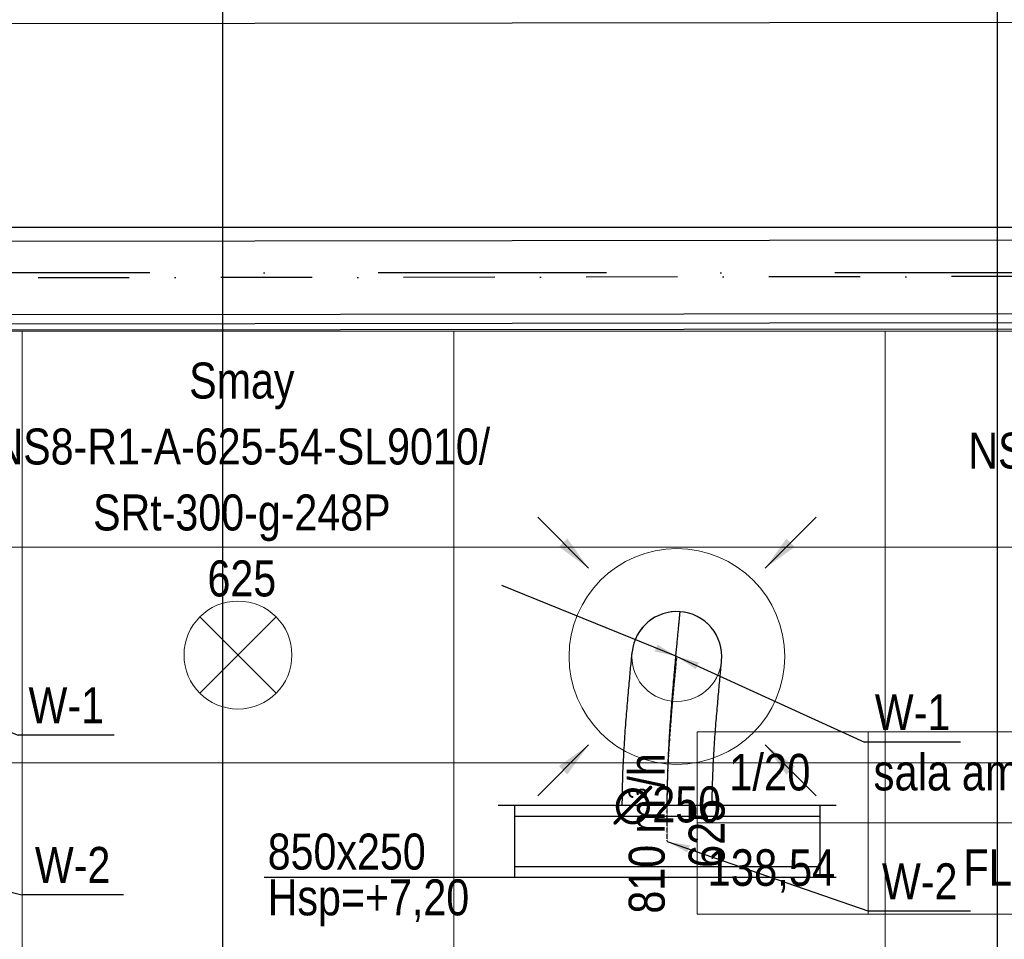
# Model space of a CAD drawing. Header units: millimetres. Extents: x -32221 to 212500, y 31663 to 93766.
# Tile 27 of 256: x 19216 to 21954, y 45905 to 48461. Entities that reach past the tile are written whole.
import ezdxf

# ---------------------------------------------------------------- set-up
doc = ezdxf.new("R2010")
doc.units = ezdxf.units.MM
doc.linetypes.add('DASHDOT', pattern=[1, 0.5, -0.25, 0, -0.25])
doc.linetypes.add('DASHDOTX2', pattern=[50.8, 25.4, -12.7, 0, -12.7])
doc.layers.get('0').update_dxf_attribs({"color": 251})
for name, color, linetype in [('FLUID-N', 251, 'Continuous'), ('FLUID-W', 251, 'Continuous'), ('FLUID-W-100-ARRGR', 251, 'Continuous'), ('FLUID-W-100-DIM', 251, 'Continuous'), ('FLUID-W-100-INF', 251, 'Continuous'), ('FLUID-W-100-NUM', 251, 'Continuous'), ('FLUID-W-SYM', 251, 'Continuous'), ('osie', 251, 'Continuous'), ('Sciany', 251, 'Continuous')]:
    doc.layers.add(name, color=color, linetype=linetype)
for name, color, linetype, lineweight in [('kasetony', 251, 'Continuous', 5), ('lampy', 251, 'Continuous', 9), ('Opisy', 251, 'Continuous', 13), ('Wywiewniki', 251, 'Continuous', 20)]:
    doc.layers.add(name, color=color, linetype=linetype, lineweight=lineweight)
doc.styles.add('FDBES', font='simplex.shx')
doc.styles.get("Standard").update_dxf_attribs({"font": 'ARIALN.TTF'})
doc.linetypes.add('ZIGZAG', pattern='A,0.0001,-0.2,[131,ltypeshp.shx,S=0.2,R=0,X=-0.2,Y=0],-0.4,[131,ltypeshp.shx,S=0.2,R=180,X=0.2,Y=0],-0.2', length=0.8001)
doc.dimstyles.new('FDBES', dxfattribs={"dimscale": 50, "dimtxt": 4, "dimasz": 2.5, "dimexe": 0.8, "dimexo": 2, "dimgap": 1, "dimtad": 1, "dimdsep": 46, "dimtxsty": 'FDBES', "dimcen": 2.5, "dimclrd": 4, "dimclre": 5, "dimadec": 0, "dimazin": 0, "dimtfac": 1, "dimtmove": 0, "dimatfit": 3, "dimfxl": 1, "dimarcsym": 0})

# ---------------------------------------------------------------- blocks, each defined once
blk = doc.blocks.new('*U196')
at = {"color": 14, "linetype": 'Continuous', "lineweight": -2}
for p, q in [((-100, 470), (-100, -470)), ((100, 470), (100, -470))]:
    blk.add_line(p, q, dxfattribs=at)
at = {"color": 0, "linetype": 'ByBlock', "lineweight": -2}
for p, q in [((100, 425), (-100, 425)), ((-100, -425), (100, -425))]:
    blk.add_line(p, q, dxfattribs=at)
at = {"color": 1, "linetype": 'Continuous', "lineweight": -3}
for p, q in [((-70, 425), (-70, -425)), ((70, 425), (70, -425))]:
    blk.add_line(p, q, dxfattribs=at)
blk = doc.blocks.new('*U181')
at = {"layer": 'FLUID-W-SYM', "color": 2, "linetype": 'DASHDOT', "lineweight": -3}
for q in [(50, 0), (-20, 0)]:
    blk.add_line((-50, 0), q, dxfattribs=at)
blk = doc.blocks.new('*U178')
at = {"color": 0, "linetype": 'ByBlock', "lineweight": -2}
blk.add_circle((0, 0), 0.05, dxfattribs=at)
blk = doc.blocks.new('*U213')
at = {"color": 14, "linetype": 'Continuous', "lineweight": -2, "extrusion": (-1, -1.82751e-16, -1.96848e-16)}
blk.add_ellipse((0, 0), major_axis=(0, 124.7, 9), ratio=1, start_param=0, end_param=1.543156, dxfattribs=at)
at = {"color": 14, "linetype": 'Continuous', "lineweight": -2, "extrusion": (-1, -1.81304e-18, -1.65538e-16)}
blk.add_ellipse((0, 0), major_axis=(0, -12.4, 124.4), ratio=1, start_param=0, end_param=1.598467, dxfattribs=at)
at = {"color": 20, "linetype": 'ZIGZAG', "lineweight": -2, "ltscale": 50}
for points, knots in [([(0, -414.4, -26.8), (0, -401.5, -26.8), (0, -375.5, -26.6), (0, -336.4, -25.7), (0, -297.1, -24.4), (0, -257.7, -22.5), (0, -218.5, -20.3), (0, -179.4, -17.7), (0, -140.8, -14.9), (0, -113.8, -12.7), (0, -98, -11.4), (0, -91.7, -10.9), (0, -80.7, -10), (0, -61.8, -8.4), (0, -36.8, -6.2), (0, -12.3, -4), (0, 8.6, -2.1), (0, 26, -0.5), (0, 42.8, 1.1), (0, 58.8, 2.6), (0, 73.9, 4), (0, 87.7, 5.4), (0, 98, 6.3), (0, 105.2, 7.1), (0, 110.9, 7.6), (0, 116.4, 8.2), (0, 121.1, 8.6), (0, 124, 8.9), (0, 124.7, 9), (0, 124.7, 9)], [0, 0, 0, 0, 32.513661, 65.027321, 97.540982, 130.054642, 162.568303, 195.081963, 227.595624, 260.109284, 264.173492, 268.2377, 276.366115, 292.622945, 317.00819, 341.393436, 357.650266, 373.907096, 390.163927, 406.420757, 422.677587, 438.934418, 455.191248, 463.319663, 471.448078, 483.640701, 495.833324, 508.025946, 520.218569, 520.218569, 520.218569, 520.218569]), ([(0, -414.4, -151.8), (0, -403, -151.8), (0, -380.2, -151.6), (0, -334.8, -150.6), (0, -278.6, -148.3), (0, -213.1, -144.1), (0, -150.9, -139.3), (0, -92.9, -134.3), (0, -49.5, -130.3), (0, -20.4, -127.6), (0, -5.6, -126.1), (0, 3.3, -125.3), (0, 8.5, -124.8), (0, 11.6, -124.5), (0, 12.1, -124.4), (0, 12.4, -124.4)], [0, 0, 0, 0, 34.152167, 68.304333, 136.608667, 204.913, 273.217333, 341.521667, 409.826, 443.978167, 478.130334, 495.206417, 512.2825, 529.358584, 546.434667, 546.434667, 546.434667, 546.434667]), ([(0, -414.4, 98.2), (0, -403.5, 98.2), (0, -381.7, 98.4), (0, -338.3, 99.4), (0, -284.7, 101.8), (0, -222.8, 105.8), (0, -164.3, 110.5), (0, -109.8, 115.2), (0, -69.2, 118.9), (0, -42.3, 121.5), (0, -28.7, 122.8), (0, -20.5, 123.6), (0, -15.8, 124), (0, -13.2, 124.3), (0, -12.7, 124.4), (0, -12.4, 124.4)], [0, 0, 0, 0, 32.681452, 65.362903, 130.725806, 196.08871, 261.451613, 326.814516, 392.177419, 424.858871, 457.540322, 473.881048, 490.221774, 506.5625, 522.903225, 522.903225, 522.903225, 522.903225])]:
    blk.add_open_spline(points, degree=3, knots=knots, dxfattribs=at)
at = {"layer": 'FLUID-W-SYM', "color": 2, "linetype": 'DASHDOT', "lineweight": -3}
blk.add_open_spline([(0, -414.4, -26.8), (0, -325.9, -26.8), (0, -158.1, -15.8), (0, 0), (0, 0)], degree=3, knots=[0, 0, 0, 0, 265.595843, 520.218569, 520.218569, 520.218569, 520.218569], dxfattribs=at)
blk = doc.blocks.new('*U35')
at = {"color": 0, "insert": (-1210.1, 491.5), "char_height": 100, "width": 1600, "attachment_point": 5, "line_spacing_factor": 1.1}
blk.add_mtext('Smay\\PNS8-R1-A-625-54-SL9010/ SRt-300-g-248P\\P625', dxfattribs=at)
blk.add_mtext('Smay\\PNS8-R1-A-625-54-SL9010/ SRt-300-g-248P\\P625', dxfattribs=at)
blk.add_mtext('Smay\\PNS8-R1-A-625-54-SL9010/ SRt-300-g-248P\\P625', dxfattribs=at)
blk.add_mtext('Smay\\PNS8-R1-A-625-54-SL9010/ SRt-300-g-248P\\P625', dxfattribs=at)
blk.add_mtext('Smay\\PNS8-R1-A-625-54-SL9010/ SRt-300-g-248P\\P625', dxfattribs=at)
blk.add_mtext('Smay\\PNS8-R1-A-625-54-SL9010/ SRt-300-g-248P\\P625', dxfattribs=at)
blk.add_mtext('Smay\\PNS8-R1-A-625-54-SL9010/ SRt-300-g-248P\\P625', dxfattribs=at)
blk.add_mtext('Smay\\PNS8-R1-A-625-54-SL9010/ SRt-300-g-248P\\P625', dxfattribs=at)
blk.add_mtext('Smay\\PNS8-R1-A-625-54-SL9010/ SRt-300-g-248P\\P625', dxfattribs=at)
blk.add_mtext('Smay\\PNS8-R1-A-625-54-SL9010/ SRt-300-g-248P\\P625', dxfattribs=at)
blk.add_mtext('Smay\\PNS8-R1-A-625-54-SL9010/ SRt-300-g-248P\\P625', dxfattribs=at)
blk.add_mtext('Smay\\PNS8-R1-A-625-54-SL9010/ SRt-300-g-248P\\P625', dxfattribs=at)
blk.add_mtext('Smay\\PNS8-R1-A-625-54-SL9010/ SRt-300-g-248P\\P625', dxfattribs=at)
blk.add_mtext('Smay\\PNS8-R1-A-625-54-SL9010/ SRt-300-g-248P\\P625', dxfattribs=at)
blk.add_mtext('Smay\\PNS8-R1-A-625-54-SL9010/ SRt-300-g-248P\\P625', dxfattribs=at)
blk.add_mtext('Smay\\PNS8-R1-A-625-54-SL9010/ SRt-300-g-248P\\P625', dxfattribs=at)
at = {"color": 0}
blk.add_leader([(0, 0), (-486.5, 197.6)], dimstyle='FDBES', override={"dimscale": 25, "dimclrd": 0, "dimclre": 0}, dxfattribs=at)
blk.add_leader([(0, 0), (-486.5, 197.6)], dimstyle='FDBES', override={"dimscale": 25, "dimclrd": 0, "dimclre": 0}, dxfattribs=at)
blk.add_leader([(0, 0), (-486.5, 197.6)], dimstyle='FDBES', override={"dimscale": 25, "dimclrd": 0, "dimclre": 0}, dxfattribs=at)
blk.add_leader([(0, 0), (-486.5, 197.6)], dimstyle='FDBES', override={"dimscale": 25, "dimclrd": 0, "dimclre": 0}, dxfattribs=at)
blk.add_leader([(0, 0), (-486.5, 197.6)], dimstyle='FDBES', override={"dimscale": 25, "dimclrd": 0, "dimclre": 0}, dxfattribs=at)
blk.add_leader([(0, 0), (-486.5, 197.6)], dimstyle='FDBES', override={"dimscale": 25, "dimclrd": 0, "dimclre": 0}, dxfattribs=at)
blk.add_leader([(0, 0), (-486.5, 197.6)], dimstyle='FDBES', override={"dimscale": 25, "dimclrd": 0, "dimclre": 0}, dxfattribs=at)
blk.add_leader([(0, 0), (-486.5, 197.6)], dimstyle='FDBES', override={"dimscale": 25, "dimclrd": 0, "dimclre": 0}, dxfattribs=at)
blk.add_leader([(0, 0), (-486.5, 197.6)], dimstyle='FDBES', override={"dimscale": 25, "dimclrd": 0, "dimclre": 0}, dxfattribs=at)
blk.add_leader([(0, 0), (-486.5, 197.6)], dimstyle='FDBES', override={"dimscale": 25, "dimclrd": 0, "dimclre": 0}, dxfattribs=at)
blk.add_leader([(0, 0), (-486.5, 197.6)], dimstyle='FDBES', override={"dimscale": 25, "dimclrd": 0, "dimclre": 0}, dxfattribs=at)
blk.add_leader([(0, 0), (-486.5, 197.6)], dimstyle='FDBES', override={"dimscale": 25, "dimclrd": 0, "dimclre": 0}, dxfattribs=at)
blk.add_leader([(0, 0), (-486.5, 197.6)], dimstyle='FDBES', override={"dimscale": 25, "dimclrd": 0, "dimclre": 0}, dxfattribs=at)
blk.add_leader([(0, 0), (-486.5, 197.6)], dimstyle='FDBES', override={"dimscale": 25, "dimclrd": 0, "dimclre": 0}, dxfattribs=at)
blk.add_leader([(0, 0), (-486.5, 197.6)], dimstyle='FDBES', override={"dimscale": 25, "dimclrd": 0, "dimclre": 0}, dxfattribs=at)
blk.add_leader([(0, 0), (-486.5, 197.6)], dimstyle='FDBES', override={"dimscale": 25, "dimclrd": 0, "dimclre": 0}, dxfattribs=at)
blk = doc.blocks.new('*U36')
at = {"color": 0, "insert": (-1354.3, 546), "char_height": 100, "width": 1600, "attachment_point": 5, "line_spacing_factor": 1.1}
blk.add_mtext('Smay\\PNS8-R1-A-625-54-SL9010/ SRt-300-g-248P\\P625', dxfattribs=at)
blk.add_mtext('Smay\\PNS8-R1-A-625-54-SL9010/ SRt-300-g-248P\\P625', dxfattribs=at)
blk.add_mtext('Smay\\PNS8-R1-A-625-54-SL9010/ SRt-300-g-248P\\P625', dxfattribs=at)
blk.add_mtext('Smay\\PNS8-R1-A-625-54-SL9010/ SRt-300-g-248P\\P625', dxfattribs=at)
blk.add_mtext('Smay\\PNS8-R1-A-625-54-SL9010/ SRt-300-g-248P\\P625', dxfattribs=at)
blk.add_mtext('Smay\\PNS8-R1-A-625-54-SL9010/ SRt-300-g-248P\\P625', dxfattribs=at)
blk.add_mtext('Smay\\PNS8-R1-A-625-54-SL9010/ SRt-300-g-248P\\P625', dxfattribs=at)
blk.add_mtext('Smay\\PNS8-R1-A-625-54-SL9010/ SRt-300-g-248P\\P625', dxfattribs=at)
blk.add_mtext('Smay\\PNS8-R1-A-625-54-SL9010/ SRt-300-g-248P\\P625', dxfattribs=at)
blk.add_mtext('Smay\\PNS8-R1-A-625-54-SL9010/ SRt-300-g-248P\\P625', dxfattribs=at)
blk.add_mtext('Smay\\PNS8-R1-A-625-54-SL9010/ SRt-300-g-248P\\P625', dxfattribs=at)
blk.add_mtext('Smay\\PNS8-R1-A-625-54-SL9010/ SRt-300-g-248P\\P625', dxfattribs=at)
blk.add_mtext('Smay\\PNS8-R1-A-625-54-SL9010/ SRt-300-g-248P\\P625', dxfattribs=at)
blk.add_mtext('Smay\\PNS8-R1-A-625-54-SL9010/ SRt-300-g-248P\\P625', dxfattribs=at)
blk.add_mtext('Smay\\PNS8-R1-A-625-54-SL9010/ SRt-300-g-248P\\P625', dxfattribs=at)
blk.add_mtext('Smay\\PNS8-R1-A-625-54-SL9010/ SRt-300-g-248P\\P625', dxfattribs=at)
blk.add_mtext('Smay\\PNS8-R1-A-625-54-SL9010/ SRt-300-g-248P\\P625', dxfattribs=at)
blk.add_mtext('Smay\\PNS8-R1-A-625-54-SL9010/ SRt-300-g-248P\\P625', dxfattribs=at)
blk.add_mtext('Smay\\PNS8-R1-A-625-54-SL9010/ SRt-300-g-248P\\P625', dxfattribs=at)
blk.add_mtext('Smay\\PNS8-R1-A-625-54-SL9010/ SRt-300-g-248P\\P625', dxfattribs=at)
at = {"color": 0}
blk.add_leader([(0, 0), (-630.7, 254.3)], dimstyle='FDBES', override={"dimscale": 25, "dimclrd": 0, "dimclre": 0}, dxfattribs=at)
blk.add_leader([(0, 0), (-630.7, 254.3)], dimstyle='FDBES', override={"dimscale": 25, "dimclrd": 0, "dimclre": 0}, dxfattribs=at)
blk.add_leader([(0, 0), (-630.7, 254.3)], dimstyle='FDBES', override={"dimscale": 25, "dimclrd": 0, "dimclre": 0}, dxfattribs=at)
blk.add_leader([(0, 0), (-630.7, 254.3)], dimstyle='FDBES', override={"dimscale": 25, "dimclrd": 0, "dimclre": 0}, dxfattribs=at)
blk.add_leader([(0, 0), (-630.7, 254.3)], dimstyle='FDBES', override={"dimscale": 25, "dimclrd": 0, "dimclre": 0}, dxfattribs=at)
blk.add_leader([(0, 0), (-630.7, 254.3)], dimstyle='FDBES', override={"dimscale": 25, "dimclrd": 0, "dimclre": 0}, dxfattribs=at)
blk.add_leader([(0, 0), (-630.7, 254.3)], dimstyle='FDBES', override={"dimscale": 25, "dimclrd": 0, "dimclre": 0}, dxfattribs=at)
blk.add_leader([(0, 0), (-630.7, 254.3)], dimstyle='FDBES', override={"dimscale": 25, "dimclrd": 0, "dimclre": 0}, dxfattribs=at)
blk.add_leader([(0, 0), (-630.7, 254.3)], dimstyle='FDBES', override={"dimscale": 25, "dimclrd": 0, "dimclre": 0}, dxfattribs=at)
blk.add_leader([(0, 0), (-630.7, 254.3)], dimstyle='FDBES', override={"dimscale": 25, "dimclrd": 0, "dimclre": 0}, dxfattribs=at)
blk.add_leader([(0, 0), (-630.7, 254.3)], dimstyle='FDBES', override={"dimscale": 25, "dimclrd": 0, "dimclre": 0}, dxfattribs=at)
blk.add_leader([(0, 0), (-630.7, 254.3)], dimstyle='FDBES', override={"dimscale": 25, "dimclrd": 0, "dimclre": 0}, dxfattribs=at)
blk.add_leader([(0, 0), (-630.7, 254.3)], dimstyle='FDBES', override={"dimscale": 25, "dimclrd": 0, "dimclre": 0}, dxfattribs=at)
blk.add_leader([(0, 0), (-630.7, 254.3)], dimstyle='FDBES', override={"dimscale": 25, "dimclrd": 0, "dimclre": 0}, dxfattribs=at)
blk.add_leader([(0, 0), (-630.7, 254.3)], dimstyle='FDBES', override={"dimscale": 25, "dimclrd": 0, "dimclre": 0}, dxfattribs=at)
blk.add_leader([(0, 0), (-630.7, 254.3)], dimstyle='FDBES', override={"dimscale": 25, "dimclrd": 0, "dimclre": 0}, dxfattribs=at)
blk.add_leader([(0, 0), (-630.7, 254.3)], dimstyle='FDBES', override={"dimscale": 25, "dimclrd": 0, "dimclre": 0}, dxfattribs=at)
blk.add_leader([(0, 0), (-630.7, 254.3)], dimstyle='FDBES', override={"dimscale": 25, "dimclrd": 0, "dimclre": 0}, dxfattribs=at)
blk.add_leader([(0, 0), (-630.7, 254.3)], dimstyle='FDBES', override={"dimscale": 25, "dimclrd": 0, "dimclre": 0}, dxfattribs=at)
blk.add_leader([(0, 0), (-630.7, 254.3)], dimstyle='FDBES', override={"dimscale": 25, "dimclrd": 0, "dimclre": 0}, dxfattribs=at)
blk = doc.blocks.new('*U107')
at = {"color": 6}
blk.add_line((858.8, -230.8), (591.7, -230.8), dxfattribs=at)
blk.add_line((858.8, -230.8), (591.7, -230.8), dxfattribs=at)
blk.add_line((858.8, -230.8), (591.7, -230.8), dxfattribs=at)
blk.add_line((858.8, -230.8), (591.7, -230.8), dxfattribs=at)
blk.add_line((858.8, -230.8), (591.7, -230.8), dxfattribs=at)
blk.add_line((858.8, -230.8), (591.7, -230.8), dxfattribs=at)
blk.add_line((858.8, -230.8), (591.7, -230.8), dxfattribs=at)
blk.add_line((858.8, -230.8), (591.7, -230.8), dxfattribs=at)
blk.add_line((858.8, -230.8), (591.7, -230.8), dxfattribs=at)
blk.add_line((858.8, -230.8), (591.7, -230.8), dxfattribs=at)
blk.add_line((858.8, -230.8), (591.7, -230.8), dxfattribs=at)
blk.add_line((858.8, -230.8), (591.7, -230.8), dxfattribs=at)
blk.add_line((858.8, -230.8), (591.7, -230.8), dxfattribs=at)
blk.add_line((858.8, -230.8), (591.7, -230.8), dxfattribs=at)
blk.add_line((858.8, -230.8), (591.7, -230.8), dxfattribs=at)
blk.add_line((858.8, -230.8), (591.7, -230.8), dxfattribs=at)
blk.add_line((858.8, -230.8), (591.7, -230.8), dxfattribs=at)
blk.add_line((858.8, -230.8), (591.7, -230.8), dxfattribs=at)
blk.add_line((858.8, -230.8), (591.7, -230.8), dxfattribs=at)
at = {"color": 0, "insert": (725.2, -230.8), "char_height": 100, "attachment_point": 5}
blk.add_mtext('W-1\\P ', dxfattribs=at)
blk.add_mtext('W-1\\P ', dxfattribs=at)
blk.add_mtext('W-1\\P ', dxfattribs=at)
blk.add_mtext('W-1\\P ', dxfattribs=at)
blk.add_mtext('W-1\\P ', dxfattribs=at)
blk.add_mtext('W-1\\P ', dxfattribs=at)
blk.add_mtext('W-1\\P ', dxfattribs=at)
blk.add_mtext('W-1\\P ', dxfattribs=at)
blk.add_mtext('W-1\\P ', dxfattribs=at)
blk.add_mtext('W-1\\P ', dxfattribs=at)
blk.add_mtext('W-1\\P ', dxfattribs=at)
blk.add_mtext('W-1\\P ', dxfattribs=at)
blk.add_mtext('W-1\\P ', dxfattribs=at)
blk.add_mtext('W-1\\P ', dxfattribs=at)
blk.add_mtext('W-1\\P ', dxfattribs=at)
blk.add_mtext('W-1\\P ', dxfattribs=at)
blk.add_mtext('W-1\\P ', dxfattribs=at)
blk.add_mtext('W-1\\P ', dxfattribs=at)
blk.add_mtext('W-1\\P ', dxfattribs=at)
blk.add_leader([(0, 0), (591.7, -230.8)], dimstyle='FDBES', override={"dimscale": 25, "dimclrd": 256, "dimclre": 256})
blk.add_leader([(0, 0), (591.7, -230.8)], dimstyle='FDBES', override={"dimscale": 25, "dimclrd": 256, "dimclre": 256})
blk.add_leader([(0, 0), (591.7, -230.8)], dimstyle='FDBES', override={"dimscale": 25, "dimclrd": 256, "dimclre": 256})
blk.add_leader([(0, 0), (591.7, -230.8)], dimstyle='FDBES', override={"dimscale": 25, "dimclrd": 256, "dimclre": 256})
blk.add_leader([(0, 0), (591.7, -230.8)], dimstyle='FDBES', override={"dimscale": 25, "dimclrd": 256, "dimclre": 256})
blk.add_leader([(0, 0), (591.7, -230.8)], dimstyle='FDBES', override={"dimscale": 25, "dimclrd": 256, "dimclre": 256})
blk.add_leader([(0, 0), (591.7, -230.8)], dimstyle='FDBES', override={"dimscale": 25, "dimclrd": 256, "dimclre": 256})
blk.add_leader([(0, 0), (591.7, -230.8)], dimstyle='FDBES', override={"dimscale": 25, "dimclrd": 256, "dimclre": 256})
blk.add_leader([(0, 0), (591.7, -230.8)], dimstyle='FDBES', override={"dimscale": 25, "dimclrd": 256, "dimclre": 256})
blk.add_leader([(0, 0), (591.7, -230.8)], dimstyle='FDBES', override={"dimscale": 25, "dimclrd": 256, "dimclre": 256})
blk.add_leader([(0, 0), (591.7, -230.8)], dimstyle='FDBES', override={"dimscale": 25, "dimclrd": 256, "dimclre": 256})
blk.add_leader([(0, 0), (591.7, -230.8)], dimstyle='FDBES', override={"dimscale": 25, "dimclrd": 256, "dimclre": 256})
blk.add_leader([(0, 0), (591.7, -230.8)], dimstyle='FDBES', override={"dimscale": 25, "dimclrd": 256, "dimclre": 256})
blk.add_leader([(0, 0), (591.7, -230.8)], dimstyle='FDBES', override={"dimscale": 25, "dimclrd": 256, "dimclre": 256})
blk.add_leader([(0, 0), (591.7, -230.8)], dimstyle='FDBES', override={"dimscale": 25, "dimclrd": 256, "dimclre": 256})
blk.add_leader([(0, 0), (591.7, -230.8)], dimstyle='FDBES', override={"dimscale": 25, "dimclrd": 256, "dimclre": 256})
blk.add_leader([(0, 0), (591.7, -230.8)], dimstyle='FDBES', override={"dimscale": 25, "dimclrd": 256, "dimclre": 256})
blk.add_leader([(0, 0), (591.7, -230.8)], dimstyle='FDBES', override={"dimscale": 25, "dimclrd": 256, "dimclre": 256})
blk.add_leader([(0, 0), (591.7, -230.8)], dimstyle='FDBES', override={"dimscale": 25, "dimclrd": 256, "dimclre": 256})
blk = doc.blocks.new('*U108')
at = {"color": 6}
blk.add_line((789, -238), (521.9, -238), dxfattribs=at)
blk.add_line((789, -238), (521.9, -238), dxfattribs=at)
blk.add_line((789, -238), (521.9, -238), dxfattribs=at)
blk.add_line((789, -238), (521.9, -238), dxfattribs=at)
blk.add_line((789, -238), (521.9, -238), dxfattribs=at)
blk.add_line((789, -238), (521.9, -238), dxfattribs=at)
blk.add_line((789, -238), (521.9, -238), dxfattribs=at)
blk.add_line((789, -238), (521.9, -238), dxfattribs=at)
blk.add_line((789, -238), (521.9, -238), dxfattribs=at)
blk.add_line((789, -238), (521.9, -238), dxfattribs=at)
blk.add_line((789, -238), (521.9, -238), dxfattribs=at)
blk.add_line((789, -238), (521.9, -238), dxfattribs=at)
blk.add_line((789, -238), (521.9, -238), dxfattribs=at)
blk.add_line((789, -238), (521.9, -238), dxfattribs=at)
blk.add_line((789, -238), (521.9, -238), dxfattribs=at)
blk.add_line((789, -238), (521.9, -238), dxfattribs=at)
at = {"color": 0, "insert": (655.4, -238), "char_height": 100, "attachment_point": 5}
blk.add_mtext('W-1\\P ', dxfattribs=at)
blk.add_mtext('W-1\\P ', dxfattribs=at)
blk.add_mtext('W-1\\P ', dxfattribs=at)
blk.add_mtext('W-1\\P ', dxfattribs=at)
blk.add_mtext('W-1\\P ', dxfattribs=at)
blk.add_mtext('W-1\\P ', dxfattribs=at)
blk.add_mtext('W-1\\P ', dxfattribs=at)
blk.add_mtext('W-1\\P ', dxfattribs=at)
blk.add_mtext('W-1\\P ', dxfattribs=at)
blk.add_mtext('W-1\\P ', dxfattribs=at)
blk.add_mtext('W-1\\P ', dxfattribs=at)
blk.add_mtext('W-1\\P ', dxfattribs=at)
blk.add_mtext('W-1\\P ', dxfattribs=at)
blk.add_mtext('W-1\\P ', dxfattribs=at)
blk.add_mtext('W-1\\P ', dxfattribs=at)
blk.add_mtext('W-1\\P ', dxfattribs=at)
blk.add_leader([(0, 0), (521.9, -238)], dimstyle='FDBES', override={"dimscale": 25, "dimclrd": 256, "dimclre": 256})
blk.add_leader([(0, 0), (521.9, -238)], dimstyle='FDBES', override={"dimscale": 25, "dimclrd": 256, "dimclre": 256})
blk.add_leader([(0, 0), (521.9, -238)], dimstyle='FDBES', override={"dimscale": 25, "dimclrd": 256, "dimclre": 256})
blk.add_leader([(0, 0), (521.9, -238)], dimstyle='FDBES', override={"dimscale": 25, "dimclrd": 256, "dimclre": 256})
blk.add_leader([(0, 0), (521.9, -238)], dimstyle='FDBES', override={"dimscale": 25, "dimclrd": 256, "dimclre": 256})
blk.add_leader([(0, 0), (521.9, -238)], dimstyle='FDBES', override={"dimscale": 25, "dimclrd": 256, "dimclre": 256})
blk.add_leader([(0, 0), (521.9, -238)], dimstyle='FDBES', override={"dimscale": 25, "dimclrd": 256, "dimclre": 256})
blk.add_leader([(0, 0), (521.9, -238)], dimstyle='FDBES', override={"dimscale": 25, "dimclrd": 256, "dimclre": 256})
blk.add_leader([(0, 0), (521.9, -238)], dimstyle='FDBES', override={"dimscale": 25, "dimclrd": 256, "dimclre": 256})
blk.add_leader([(0, 0), (521.9, -238)], dimstyle='FDBES', override={"dimscale": 25, "dimclrd": 256, "dimclre": 256})
blk.add_leader([(0, 0), (521.9, -238)], dimstyle='FDBES', override={"dimscale": 25, "dimclrd": 256, "dimclre": 256})
blk.add_leader([(0, 0), (521.9, -238)], dimstyle='FDBES', override={"dimscale": 25, "dimclrd": 256, "dimclre": 256})
blk.add_leader([(0, 0), (521.9, -238)], dimstyle='FDBES', override={"dimscale": 25, "dimclrd": 256, "dimclre": 256})
blk.add_leader([(0, 0), (521.9, -238)], dimstyle='FDBES', override={"dimscale": 25, "dimclrd": 256, "dimclre": 256})
blk.add_leader([(0, 0), (521.9, -238)], dimstyle='FDBES', override={"dimscale": 25, "dimclrd": 256, "dimclre": 256})
blk.add_leader([(0, 0), (521.9, -238)], dimstyle='FDBES', override={"dimscale": 25, "dimclrd": 256, "dimclre": 256})
blk = doc.blocks.new('*U116')
at = {"color": 6}
blk.add_line((887.1, -148.3), (604.9, -148.3), dxfattribs=at)
blk.add_line((887.1, -148.3), (604.9, -148.3), dxfattribs=at)
blk.add_line((887.1, -148.3), (604.9, -148.3), dxfattribs=at)
blk.add_line((887.1, -148.3), (604.9, -148.3), dxfattribs=at)
blk.add_line((887.1, -148.3), (604.9, -148.3), dxfattribs=at)
blk.add_line((887.1, -148.3), (604.9, -148.3), dxfattribs=at)
blk.add_line((887.1, -148.3), (604.9, -148.3), dxfattribs=at)
blk.add_line((887.1, -148.3), (604.9, -148.3), dxfattribs=at)
blk.add_line((887.1, -148.3), (604.9, -148.3), dxfattribs=at)
blk.add_line((887.1, -148.3), (604.9, -148.3), dxfattribs=at)
blk.add_line((887.1, -148.3), (604.9, -148.3), dxfattribs=at)
blk.add_line((887.1, -148.3), (604.9, -148.3), dxfattribs=at)
blk.add_line((887.1, -148.3), (604.9, -148.3), dxfattribs=at)
blk.add_line((887.1, -148.3), (604.9, -148.3), dxfattribs=at)
blk.add_line((887.1, -148.3), (604.9, -148.3), dxfattribs=at)
blk.add_line((887.1, -148.3), (604.9, -148.3), dxfattribs=at)
blk.add_line((887.1, -148.3), (604.9, -148.3), dxfattribs=at)
blk.add_line((887.1, -148.3), (604.9, -148.3), dxfattribs=at)
blk.add_line((887.1, -148.3), (604.9, -148.3), dxfattribs=at)
blk.add_line((887.1, -148.3), (604.9, -148.3), dxfattribs=at)
at = {"color": 0, "insert": (746, -148.3), "char_height": 100, "attachment_point": 5}
blk.add_mtext('W-2\\P ', dxfattribs=at)
blk.add_mtext('W-2\\P ', dxfattribs=at)
blk.add_mtext('W-2\\P ', dxfattribs=at)
blk.add_mtext('W-2\\P ', dxfattribs=at)
blk.add_mtext('W-2\\P ', dxfattribs=at)
blk.add_mtext('W-2\\P ', dxfattribs=at)
blk.add_mtext('W-2\\P ', dxfattribs=at)
blk.add_mtext('W-2\\P ', dxfattribs=at)
blk.add_mtext('W-2\\P ', dxfattribs=at)
blk.add_mtext('W-2\\P ', dxfattribs=at)
blk.add_mtext('W-2\\P ', dxfattribs=at)
blk.add_mtext('W-2\\P ', dxfattribs=at)
blk.add_mtext('W-2\\P ', dxfattribs=at)
blk.add_mtext('W-2\\P ', dxfattribs=at)
blk.add_mtext('W-2\\P ', dxfattribs=at)
blk.add_mtext('W-2\\P ', dxfattribs=at)
blk.add_mtext('W-2\\P ', dxfattribs=at)
blk.add_mtext('W-2\\P ', dxfattribs=at)
blk.add_mtext('W-2\\P ', dxfattribs=at)
blk.add_mtext('W-2\\P ', dxfattribs=at)
blk.add_leader([(0, 0), (604.9, -148.3)], dimstyle='FDBES', override={"dimscale": 25, "dimclrd": 256, "dimclre": 256})
blk.add_leader([(0, 0), (604.9, -148.3)], dimstyle='FDBES', override={"dimscale": 25, "dimclrd": 256, "dimclre": 256})
blk.add_leader([(0, 0), (604.9, -148.3)], dimstyle='FDBES', override={"dimscale": 25, "dimclrd": 256, "dimclre": 256})
blk.add_leader([(0, 0), (604.9, -148.3)], dimstyle='FDBES', override={"dimscale": 25, "dimclrd": 256, "dimclre": 256})
blk.add_leader([(0, 0), (604.9, -148.3)], dimstyle='FDBES', override={"dimscale": 25, "dimclrd": 256, "dimclre": 256})
blk.add_leader([(0, 0), (604.9, -148.3)], dimstyle='FDBES', override={"dimscale": 25, "dimclrd": 256, "dimclre": 256})
blk.add_leader([(0, 0), (604.9, -148.3)], dimstyle='FDBES', override={"dimscale": 25, "dimclrd": 256, "dimclre": 256})
blk.add_leader([(0, 0), (604.9, -148.3)], dimstyle='FDBES', override={"dimscale": 25, "dimclrd": 256, "dimclre": 256})
blk.add_leader([(0, 0), (604.9, -148.3)], dimstyle='FDBES', override={"dimscale": 25, "dimclrd": 256, "dimclre": 256})
blk.add_leader([(0, 0), (604.9, -148.3)], dimstyle='FDBES', override={"dimscale": 25, "dimclrd": 256, "dimclre": 256})
blk.add_leader([(0, 0), (604.9, -148.3)], dimstyle='FDBES', override={"dimscale": 25, "dimclrd": 256, "dimclre": 256})
blk.add_leader([(0, 0), (604.9, -148.3)], dimstyle='FDBES', override={"dimscale": 25, "dimclrd": 256, "dimclre": 256})
blk.add_leader([(0, 0), (604.9, -148.3)], dimstyle='FDBES', override={"dimscale": 25, "dimclrd": 256, "dimclre": 256})
blk.add_leader([(0, 0), (604.9, -148.3)], dimstyle='FDBES', override={"dimscale": 25, "dimclrd": 256, "dimclre": 256})
blk.add_leader([(0, 0), (604.9, -148.3)], dimstyle='FDBES', override={"dimscale": 25, "dimclrd": 256, "dimclre": 256})
blk.add_leader([(0, 0), (604.9, -148.3)], dimstyle='FDBES', override={"dimscale": 25, "dimclrd": 256, "dimclre": 256})
blk.add_leader([(0, 0), (604.9, -148.3)], dimstyle='FDBES', override={"dimscale": 25, "dimclrd": 256, "dimclre": 256})
blk.add_leader([(0, 0), (604.9, -148.3)], dimstyle='FDBES', override={"dimscale": 25, "dimclrd": 256, "dimclre": 256})
blk.add_leader([(0, 0), (604.9, -148.3)], dimstyle='FDBES', override={"dimscale": 25, "dimclrd": 256, "dimclre": 256})
blk.add_leader([(0, 0), (604.9, -148.3)], dimstyle='FDBES', override={"dimscale": 25, "dimclrd": 256, "dimclre": 256})
blk = doc.blocks.new('*U117')
at = {"color": 6}
blk.add_line((843.2, -193.9), (561, -193.9), dxfattribs=at)
blk.add_line((843.2, -193.9), (561, -193.9), dxfattribs=at)
blk.add_line((843.2, -193.9), (561, -193.9), dxfattribs=at)
blk.add_line((843.2, -193.9), (561, -193.9), dxfattribs=at)
blk.add_line((843.2, -193.9), (561, -193.9), dxfattribs=at)
blk.add_line((843.2, -193.9), (561, -193.9), dxfattribs=at)
blk.add_line((843.2, -193.9), (561, -193.9), dxfattribs=at)
blk.add_line((843.2, -193.9), (561, -193.9), dxfattribs=at)
blk.add_line((843.2, -193.9), (561, -193.9), dxfattribs=at)
blk.add_line((843.2, -193.9), (561, -193.9), dxfattribs=at)
blk.add_line((843.2, -193.9), (561, -193.9), dxfattribs=at)
blk.add_line((843.2, -193.9), (561, -193.9), dxfattribs=at)
blk.add_line((843.2, -193.9), (561, -193.9), dxfattribs=at)
blk.add_line((843.2, -193.9), (561, -193.9), dxfattribs=at)
blk.add_line((843.2, -193.9), (561, -193.9), dxfattribs=at)
blk.add_line((843.2, -193.9), (561, -193.9), dxfattribs=at)
at = {"color": 0, "insert": (702.1, -193.9), "char_height": 100, "attachment_point": 5}
blk.add_mtext('W-2\\P ', dxfattribs=at)
blk.add_mtext('W-2\\P ', dxfattribs=at)
blk.add_mtext('W-2\\P ', dxfattribs=at)
blk.add_mtext('W-2\\P ', dxfattribs=at)
blk.add_mtext('W-2\\P ', dxfattribs=at)
blk.add_mtext('W-2\\P ', dxfattribs=at)
blk.add_mtext('W-2\\P ', dxfattribs=at)
blk.add_mtext('W-2\\P ', dxfattribs=at)
blk.add_mtext('W-2\\P ', dxfattribs=at)
blk.add_mtext('W-2\\P ', dxfattribs=at)
blk.add_mtext('W-2\\P ', dxfattribs=at)
blk.add_mtext('W-2\\P ', dxfattribs=at)
blk.add_mtext('W-2\\P ', dxfattribs=at)
blk.add_mtext('W-2\\P ', dxfattribs=at)
blk.add_mtext('W-2\\P ', dxfattribs=at)
blk.add_mtext('W-2\\P ', dxfattribs=at)
blk.add_leader([(0, 0), (561, -193.9)], dimstyle='FDBES', override={"dimscale": 25, "dimclrd": 256, "dimclre": 256})
blk.add_leader([(0, 0), (561, -193.9)], dimstyle='FDBES', override={"dimscale": 25, "dimclrd": 256, "dimclre": 256})
blk.add_leader([(0, 0), (561, -193.9)], dimstyle='FDBES', override={"dimscale": 25, "dimclrd": 256, "dimclre": 256})
blk.add_leader([(0, 0), (561, -193.9)], dimstyle='FDBES', override={"dimscale": 25, "dimclrd": 256, "dimclre": 256})
blk.add_leader([(0, 0), (561, -193.9)], dimstyle='FDBES', override={"dimscale": 25, "dimclrd": 256, "dimclre": 256})
blk.add_leader([(0, 0), (561, -193.9)], dimstyle='FDBES', override={"dimscale": 25, "dimclrd": 256, "dimclre": 256})
blk.add_leader([(0, 0), (561, -193.9)], dimstyle='FDBES', override={"dimscale": 25, "dimclrd": 256, "dimclre": 256})
blk.add_leader([(0, 0), (561, -193.9)], dimstyle='FDBES', override={"dimscale": 25, "dimclrd": 256, "dimclre": 256})
blk.add_leader([(0, 0), (561, -193.9)], dimstyle='FDBES', override={"dimscale": 25, "dimclrd": 256, "dimclre": 256})
blk.add_leader([(0, 0), (561, -193.9)], dimstyle='FDBES', override={"dimscale": 25, "dimclrd": 256, "dimclre": 256})
blk.add_leader([(0, 0), (561, -193.9)], dimstyle='FDBES', override={"dimscale": 25, "dimclrd": 256, "dimclre": 256})
blk.add_leader([(0, 0), (561, -193.9)], dimstyle='FDBES', override={"dimscale": 25, "dimclrd": 256, "dimclre": 256})
blk.add_leader([(0, 0), (561, -193.9)], dimstyle='FDBES', override={"dimscale": 25, "dimclrd": 256, "dimclre": 256})
blk.add_leader([(0, 0), (561, -193.9)], dimstyle='FDBES', override={"dimscale": 25, "dimclrd": 256, "dimclre": 256})
blk.add_leader([(0, 0), (561, -193.9)], dimstyle='FDBES', override={"dimscale": 25, "dimclrd": 256, "dimclre": 256})
blk.add_leader([(0, 0), (561, -193.9)], dimstyle='FDBES', override={"dimscale": 25, "dimclrd": 256, "dimclre": 256})
blk = doc.blocks.new('*U247')
at = {"color": 0}
blk.add_leader([(0, 0), (-141.4, -141.4)], dimstyle='FDBES', override={"dimscale": 40, "dimclrd": 0}, dxfattribs=at)
blk = doc.blocks.new('*U248')
at = {"color": 0}
blk.add_leader([(0, 0), (141.4, -141.4)], dimstyle='FDBES', override={"dimscale": 40, "dimclrd": 0}, dxfattribs=at)
blk = doc.blocks.new('*U249')
at = {"color": 0}
blk.add_leader([(0, 0), (-141.4, 141.4)], dimstyle='FDBES', override={"dimscale": 40, "dimclrd": 0}, dxfattribs=at)
blk = doc.blocks.new('*U250')
at = {"color": 0}
blk.add_leader([(0, 0), (141.4, 141.4)], dimstyle='FDBES', override={"dimscale": 40, "dimclrd": 0}, dxfattribs=at)

msp = doc.modelspace()

# ---------------------------------------------------------------- linework, layer by layer
msp.add_line((16207.625, 47884.762), (25489.956, 47884.762))
at = {"layer": 'FLUID-N'}
for p, q in [((19780.127, 63033.41), (19780.127, 33103.597)), ((20591.977, 46076.422, 7327.5), (19895.824, 46076.422, 7327.5))]:
    msp.add_line(p, q, dxfattribs=at)
at = {"layer": 'kasetony'}
for p, q in [((19222.937, 47594.948), (18022.937, 47594.948)), ((19222.937, 46994.948), (19222.937, 47594.948)), ((19222.937, 47594.948), (19222.937, 46994.948)), ((20422.937, 47594.948), (19222.937, 47594.948)), ((20422.937, 46994.948), (20422.937, 47594.948)), ((20422.937, 47594.948), (20422.937, 46994.948)), ((21622.937, 47594.948), (20422.937, 47594.948)), ((21622.937, 46994.948), (21622.937, 47594.948)), ((21622.937, 47594.948), (21622.937, 46994.948)), ((22822.937, 47594.948), (21622.937, 47594.948)), ((18022.937, 46994.948), (19222.937, 46994.948)), ((19222.937, 46994.948), (18022.937, 46994.948)), ((19222.937, 46994.948), (20422.937, 46994.948)), ((19222.937, 46394.948), (19222.937, 46994.948)), ((19222.937, 46994.948), (19222.937, 46394.948)), ((20422.937, 46994.948), (19222.937, 46994.948)), ((20422.937, 46994.948), (21622.937, 46994.948)), ((20422.937, 46394.948), (20422.937, 46994.948)), ((20422.937, 46994.948), (20422.937, 46394.948)), ((21622.937, 46994.948), (20422.937, 46994.948)), ((21622.937, 46994.948), (22822.937, 46994.948)), ((21622.937, 46394.948), (21622.937, 46994.948)), ((21622.937, 46994.948), (21622.937, 46394.948)), ((22822.937, 46994.948), (21622.937, 46994.948)), ((18022.937, 46394.948), (19222.937, 46394.948)), ((19222.937, 46394.948), (18022.937, 46394.948)), ((19222.937, 46394.948), (20422.937, 46394.948)), ((19222.937, 45794.948), (19222.937, 46394.948)), ((19222.937, 46394.948), (19222.937, 45794.948)), ((20422.937, 46394.948), (19222.937, 46394.948)), ((20422.937, 46394.948), (21622.937, 46394.948)), ((20422.937, 45794.948), (20422.937, 46394.948)), ((20422.937, 46394.948), (20422.937, 45794.948)), ((21622.937, 46394.948), (20422.937, 46394.948)), ((21622.937, 46394.948), (22822.937, 46394.948)), ((21622.937, 45794.948), (21622.937, 46394.948)), ((21622.937, 46394.948), (21622.937, 45794.948)), ((22822.937, 46394.948), (21622.937, 46394.948))]:
    msp.add_line(p, q, dxfattribs=at)
at = {"layer": 'lampy'}
for p, q in [((19716.871, 46801.014), (19929.003, 46588.882)), ((19929.003, 46801.014), (19716.871, 46588.882))]:
    msp.add_line(p, q, dxfattribs=at)
msp.add_circle((19822.937, 46694.948), 150, dxfattribs=at)
at = {"layer": 'Opisy'}
for p, q in [((21575.915, 46481.648), (21575.915, 45974.463)), ((21099.868, 46228.056), (22745.908, 46228.056))]:
    msp.add_line(p, q, dxfattribs=at)
msp.add_lwpolyline([(21099.868, 46481.648), (22745.908, 46481.648), (22745.908, 45974.463), (21099.868, 45974.463)], close=True, dxfattribs=at)
at = {"layer": 'osie'}
msp.add_line((21934.679, 64401.551), (21934.679, 32871.067), dxfattribs=at)
at = {"layer": 'osie', "linetype": 'DASHDOTX2', "ltscale": 25}
msp.add_line((29738.966, 47757.439), (13854.161, 47757.439), dxfattribs=at)
at = {"layer": 'Sciany'}
for p, q in [((16207.625, 48446.833), (25489.218, 48458.634)), ((16181.465, 47841.955), (25515.554, 47853.823)), ((16181.725, 47637.492), (25720.277, 47649.62)), ((16206.627, 47611.966), (25720.309, 47624.062)), ((16222.937, 47594.948), (25720.331, 47607.023))]:
    msp.add_line(p, q, dxfattribs=at)
at = {"layer": 'Sciany', "linetype": 'DASHDOTX2', "ltscale": 10}
msp.add_line((25617.915, 47751.721), (16079.301, 47739.724), dxfattribs=at)
at = {"layer": 'Wywiewniki'}
for radius in [300, 125]:
    msp.add_circle((21043.768, 46690.825), radius, dxfattribs=at)

# ---------------------------------------------------------------- block references
at = {"layer": 'FLUID-W', "color": 1, "linetype": 'Continuous', "extrusion": (1, 0, -1.83697e-16), "rotation": 270}
msp.add_blockref('*U213', (46690.825, 7063, 21043.768), dxfattribs=at)
at = {"layer": 'FLUID-W', "color": 1, "linetype": 'Continuous'}
for name, p, rotation in [('*U196', (21016.977, 46176.422, 7327.5), 270), ('*U181', (21016.977, 46226.422, 7327.5), 90), ('*U178', (21016.977, 46176.422, 7327.5), 270)]:
    msp.add_blockref(name, p, dxfattribs=dict(at, rotation=rotation))
at = {"layer": 'FLUID-W-100-ARRGR', "rotation": 89.99999999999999}
for name, p in [('*U250', (20798.058, 46936.535, 6603)), ('*U248', (21289.479, 46936.535, 6603)), ('*U249', (20798.058, 46445.114, 6603)), ('*U247', (21289.479, 46445.114, 6603))]:
    msp.add_blockref(name, p, dxfattribs=at)
at = {"layer": 'FLUID-W-100-INF', "linetype": 'ByBlock'}
for name, p in [('*U35', (21043.768, 46690.825, 6623)), ('*U36', (23899.424, 46624.833, 6623))]:
    msp.add_blockref(name, p, dxfattribs=at)
at = {"layer": 'FLUID-W-100-NUM', "linetype": 'ByBlock'}
for name, p in [('*U107', (18620.061, 46702.823, 6623)), ('*U108', (21043.768, 46690.825, 6623)), ('*U116', (18616.977, 46176.422, 7327.5)), ('*U117', (21016.977, 46176.422, 7327.5))]:
    msp.add_blockref(name, p, dxfattribs=at)

# ---------------------------------------------------------------- texts
at = {"layer": 'FLUID-N', "char_height": 100, "width": 565.80197, "attachment_point": 1}
for s, insert in [('850x250', (19905.613, 46198.579)), ('Hsp=+7,20', (19905.613, 46071.322))]:
    msp.add_mtext(s, dxfattribs=dict(at, insert=insert))
at = {"layer": 'FLUID-W-100-ARRGR', "color": 0, "insert": (21043.768, 46199.033, 6603), "char_height": 100, "attachment_point": 5, "rotation": 90}
msp.add_mtext('810 m{\\A2;\\H0.5x;3}/h\\P625', dxfattribs=at)
at = {"layer": 'FLUID-W-100-DIM', "color": 0, "insert": (21016.977, 46276.422, 7402), "char_height": 100, "attachment_point": 5}
msp.add_mtext('∅250\\P', dxfattribs=at)
at = {"layer": 'Opisy'}
for s, height, p in [('1/20', 101.3994, (21189.037, 46318.66)), ('sala amf. - 127 os.', 101.39941, (21590.891, 46318.66)), ('138,54', 101.3994, (21129.134, 46053.461)), ('FLOTEX', 101.3994, (21840.1, 46053.461))]:
    msp.add_text(s, height=height, dxfattribs=at).set_placement(p)

doc.saveas('drawing.dxf')
